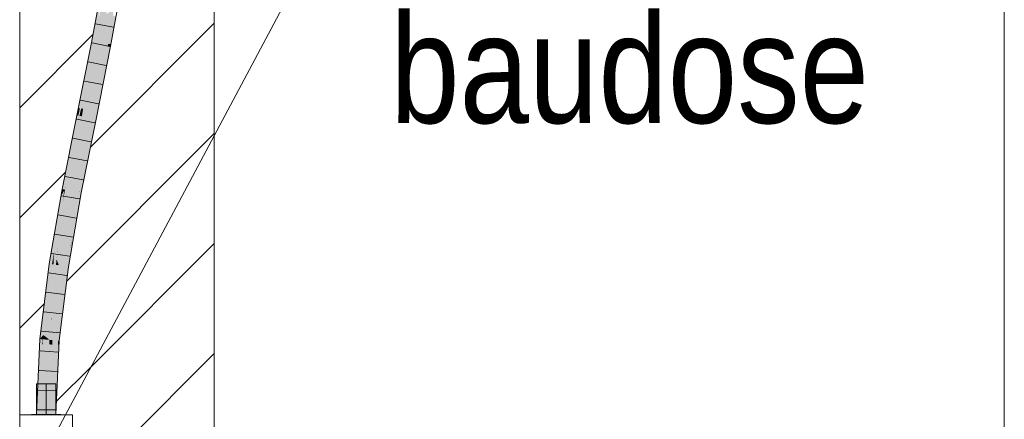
# Model space of a CAD drawing. Extents: x -620 to 300, y 62 to 1112.
# Tile 129 of 256: x 171.69 to 184.35, y 690.61 to 695.75. Entities that reach past the tile are written whole.
import ezdxf
from ezdxf.lldxf.tags import DXFTag

# ---------------------------------------------------------------- set-up
doc = ezdxf.new("R2010")
doc.units = 0
doc.layers.get('0').update_dxf_attribs({"lineweight": 13})
for name, color, linetype, lineweight, true_color in [('E_Betonbaudose', 1, 'Continuous', 13, 0xff0000), ('E_Detail_Beschriftung', 7, 'Continuous', 13, 0x009900), ('E_Detail_Wandschraffur', 7, 'Continuous', 5, 0xc0c0c0), ('E_Leerrohr 25-A06GA1MY8I', 7, 'Continuous', 9, 0xff8000), ('E_Leerrohr 25-Shading', 7, 'Continuous', 9, 0xff8000)]:
    doc.layers.add(name, color=color, linetype=linetype, lineweight=lineweight, true_color=true_color)
doc.layers.add('E_Detail_Linie_Text_Bem', color=7, linetype='Continuous', lineweight=13)
doc.styles.get("Standard").update_dxf_attribs({"font": 'ARIALN.TTF'})
tags = doc.linetypes.add('fein_strichliert', pattern=[4, 1, -2, 1]).pattern_tags.tags
tags[8:9] = [DXFTag(74, 4), DXFTag(75, 0), DXFTag(340, '0'), DXFTag(46, 0.0), DXFTag(50, 0.0), DXFTag(44, 0.0), DXFTag(45, 0.0)]
tags[6:7] = [DXFTag(74, 4), DXFTag(75, 0), DXFTag(340, '0'), DXFTag(46, 0.0), DXFTag(50, 0.0), DXFTag(44, 0.0), DXFTag(45, 0.0)]
tags[4:5] = [DXFTag(74, 4), DXFTag(75, 0), DXFTag(340, '0'), DXFTag(46, 0.0), DXFTag(50, 0.0), DXFTag(44, 0.0), DXFTag(45, 0.0)]
tags = doc.linetypes.add('fein_strichliert-A06GA1N18I', pattern=[4, 1, -2, 1]).pattern_tags.tags
tags[8:9] = [DXFTag(74, 4), DXFTag(75, 0), DXFTag(340, '0'), DXFTag(46, 0.0), DXFTag(50, 0.0), DXFTag(44, 0.0), DXFTag(45, 0.0)]
tags[6:7] = [DXFTag(74, 4), DXFTag(75, 0), DXFTag(340, '0'), DXFTag(46, 0.0), DXFTag(50, 0.0), DXFTag(44, 0.0), DXFTag(45, 0.0)]
tags[4:5] = [DXFTag(74, 4), DXFTag(75, 0), DXFTag(340, '0'), DXFTag(46, 0.0), DXFTag(50, 0.0), DXFTag(44, 0.0), DXFTag(45, 0.0)]
tags = doc.linetypes.add('STRICHPUNKT2-A06GA1MZ8I', pattern=[12.7, 6.35, -3.175, 0, -3.175]).pattern_tags.tags
tags[10:11] = [DXFTag(74, 4), DXFTag(75, 0), DXFTag(340, '0'), DXFTag(46, 0.0), DXFTag(50, 0.0), DXFTag(44, 0.0), DXFTag(45, 0.0)]
tags[8:9] = [DXFTag(74, 4), DXFTag(75, 0), DXFTag(340, '0'), DXFTag(46, 0.0), DXFTag(50, 0.0), DXFTag(44, 0.0), DXFTag(45, 0.0)]
tags[6:7] = [DXFTag(74, 4), DXFTag(75, 0), DXFTag(340, '0'), DXFTag(46, 0.0), DXFTag(50, 0.0), DXFTag(44, 0.0), DXFTag(45, 0.0)]
tags[4:5] = [DXFTag(74, 4), DXFTag(75, 0), DXFTag(340, '0'), DXFTag(46, 0.0), DXFTag(50, 0.0), DXFTag(44, 0.0), DXFTag(45, 0.0)]

# ---------------------------------------------------------------- blocks, each defined once
blk = doc.blocks.new('Shading-A06GA12D8I', base_point=(172.051, 724.316))
at = {"layer": 'E_Leerrohr 25-Shading', "color": 34, "true_color": 0xb05800}
for points in [[(172.654, 695.447), (172.703, 695.914), (172.618, 695.454)], [(172.654, 695.447), (172.709, 695.744), (172.703, 695.914), (172.724, 695.91)], [(172.709, 695.751), (172.709, 695.744), (172.739, 695.908)], [(172.831, 695.436), (172.868, 695.433), (172.898, 695.794), (172.934, 695.791)], [(172.455, 694.61), (172.618, 695.454), (172.449, 694.611)], [(172.618, 695.454), (172.455, 694.61), (172.654, 695.447), (172.563, 695)], [(172.563, 695), (172.568, 695.019), (172.654, 695.447)], [(172.745, 694.819), (172.863, 695.406), (172.709, 694.823), (172.827, 695.413)], [(172.863, 695.406), (172.868, 695.433), (172.827, 695.413), (172.831, 695.436)], [(172.448, 694.516), (172.463, 694.513), (172.568, 695.019), (172.485, 694.607)], [(172.558, 694.978), (172.568, 695.019), (172.563, 695)], [(172.455, 694.61), (172.47, 694.609), (172.563, 695), (172.558, 694.978)], [(172.676, 694.47), (172.745, 694.819), (172.64, 694.477), (172.709, 694.823)], [(172.399, 694.246), (172.282, 693.61), (172.466, 694.512), (172.277, 693.564)], [(172.448, 694.516), (172.43, 694.519), (172.33, 694.018)], [(172.426, 694.422), (172.384, 694.183), (172.448, 694.516), (172.399, 694.246)], [(172.448, 694.516), (172.399, 694.246), (172.463, 694.513)], [(172.399, 694.246), (172.466, 694.512), (172.463, 694.513)], [(172.43, 694.519), (172.455, 694.61), (172.449, 694.611)], [(172.448, 694.516), (172.47, 694.609), (172.43, 694.519), (172.455, 694.61)], [(172.463, 694.513), (172.466, 694.512), (172.485, 694.607)], [(172.33, 694.018), (172.282, 693.61), (172.426, 694.422)], [(172.487, 693.525), (172.676, 694.47), (172.543, 693.994), (172.64, 694.477)], [(172.384, 694.183), (172.282, 693.61), (172.399, 694.246)], [(172.33, 694.018), (172.312, 693.928), (172.274, 693.565), (172.268, 693.566)], [(172.33, 694.018), (172.274, 693.565), (172.282, 693.61)], [(172.312, 693.928), (172.241, 693.571), (172.268, 693.566)], [(172.529, 693.915), (172.543, 693.994), (172.451, 693.532)], [(172.46, 693.53), (172.47, 693.576), (172.451, 693.532), (172.529, 693.915)], [(172.487, 693.525), (172.543, 693.994), (172.462, 693.529)], [(172.266, 693.551), (172.225, 693.48), (172.252, 693.42), (172.137, 692.758)], [(172.241, 693.571), (172.225, 693.48), (172.268, 693.566), (172.266, 693.551)], [(172.274, 693.565), (172.266, 693.551), (172.252, 693.421)], [(172.252, 693.42), (172.277, 693.564), (172.274, 693.565)], [(172.266, 693.551), (172.252, 693.42), (172.252, 693.421)], [(172.266, 693.551), (172.274, 693.565), (172.268, 693.566)], [(172.274, 693.565), (172.277, 693.564), (172.282, 693.61)], [(172.285, 692.581), (172.285, 692.581), (172.451, 693.532), (172.46, 693.53)], [(172.318, 692.576), (172.321, 692.575), (172.459, 693.506), (172.431, 693.203)], [(172.46, 693.53), (172.423, 693.328), (172.373, 692.944), (172.353, 692.859)], [(172.46, 693.53), (172.373, 692.944), (172.462, 693.529)], [(172.431, 693.203), (172.487, 693.525), (172.459, 693.506), (172.462, 693.529)], [(172.462, 693.529), (172.47, 693.576), (172.46, 693.53)], [(172.175, 693.073), (172.225, 693.48), (172.192, 693.268), (172.2, 693.335)], [(172.111, 692.613), (172.192, 693.268), (172.16, 693.106), (172.195, 693.306)], [(172.137, 692.758), (172.175, 693.073), (172.111, 692.613), (172.192, 693.268)], [(172.192, 693.268), (172.2, 693.335), (172.195, 693.306)], [(172.423, 693.328), (172.285, 692.581), (172.353, 692.859)], [(172.16, 693.106), (172.074, 692.612), (172.099, 692.608)], [(172.11, 692.607), (172.16, 693.106), (172.099, 692.608)], [(172.111, 692.613), (172.16, 693.106), (172.11, 692.607)], [(172.318, 692.576), (172.373, 692.944), (172.3, 692.578)], [(172.342, 692.788), (172.373, 692.944), (172.353, 692.859)], [(172.3, 692.578), (172.342, 692.788), (172.285, 692.581), (172.353, 692.859)], [(171.955, 691.646), (172.099, 692.608), (172.074, 692.612)], [(171.955, 691.646), (171.998, 691.697), (172.099, 692.608), (172.072, 692.292)], [(172.072, 692.292), (172.11, 692.607), (172.099, 692.608)], [(172.285, 692.581), (172.168, 691.628), (172.3, 692.578)], [(172.168, 691.628), (172.318, 692.576), (172.3, 692.578)], [(172.168, 691.628), (172.225, 691.792), (172.318, 692.576), (172.289, 692.309)], [(172.289, 692.309), (172.321, 692.575), (172.318, 692.576)], [(172.225, 691.792), (172.168, 691.628), (172.19, 691.626)], [(172.204, 691.625), (172.225, 691.792), (172.19, 691.626)], [(171.987, 691.643), (171.955, 691.646), (171.91, 690.678)], [(171.998, 691.697), (171.955, 691.646), (171.987, 691.643)], [(171.989, 691.576), (171.992, 691.643), (171.982, 691.576), (171.987, 691.643)], [(171.992, 691.643), (171.998, 691.697), (171.987, 691.643)], [(172.19, 691.626), (172.168, 691.628), (172.137, 690.96)], [(172.19, 691.626), (172.186, 691.575), (172.204, 691.625), (172.199, 691.575)], [(172.204, 691.625), (172.199, 691.575), (172.202, 691.575)], [(171.91, 690.678), (171.947, 690.678), (171.982, 691.576), (171.989, 691.576)], [(172.199, 691.575), (172.137, 690.96), (172.2, 691.527), (172.146, 690.851)], [(172.186, 691.575), (172.137, 690.96), (172.199, 691.575)], [(172.146, 690.851), (172.16, 690.678), (172.2, 691.527)], [(172.199, 691.575), (172.2, 691.527), (172.202, 691.575)], [(172.123, 690.678), (172.132, 690.678), (172.137, 690.96), (172.146, 690.851)], [(172.132, 690.678), (172.16, 690.678), (172.146, 690.851)]]:
    blk.add_solid(points, dxfattribs=at)
at = {"layer": 'E_Leerrohr 25-Shading', "color": 30, "true_color": 0xf57b00}
for points in [[(172.709, 695.744), (172.814, 695.895), (172.739, 695.908)], [(172.709, 695.744), (172.741, 695.43), (172.814, 695.895), (172.813, 695.82)], [(172.813, 695.82), (172.741, 695.43), (172.813, 695.818), (172.745, 695.429)], [(172.745, 695.429), (172.774, 695.424), (172.813, 695.818), (172.817, 695.728)], [(172.813, 695.82), (172.831, 695.436), (172.893, 695.881), (172.898, 695.794)], [(172.709, 695.744), (172.654, 695.447), (172.701, 695.438)], [(172.741, 695.43), (172.709, 695.744), (172.701, 695.438)], [(172.774, 695.424), (172.827, 695.413), (172.817, 695.728), (172.831, 695.436)], [(172.568, 695.019), (172.701, 695.438), (172.654, 695.447)], [(172.568, 695.019), (172.656, 695.01), (172.701, 695.438), (172.694, 695.196)], [(172.694, 695.196), (172.741, 695.43), (172.701, 695.438)], [(172.694, 695.196), (172.703, 694.956), (172.741, 695.43), (172.774, 695.424)], [(172.703, 694.956), (172.709, 694.823), (172.774, 695.424), (172.827, 695.413)], [(172.656, 694.989), (172.64, 694.477), (172.694, 695.188), (172.709, 694.823)], [(172.694, 695.196), (172.656, 695.01), (172.694, 695.188), (172.656, 694.989)], [(172.568, 695.019), (172.485, 694.607), (172.576, 695.018), (172.51, 694.604)], [(172.494, 694.507), (172.553, 694.495), (172.576, 695.018), (172.656, 695.01)], [(172.656, 695.01), (172.553, 694.495), (172.598, 694.486)], [(172.598, 694.486), (172.64, 694.477), (172.652, 694.968), (172.656, 694.989)], [(172.656, 694.989), (172.656, 695.01), (172.652, 694.968)], [(172.494, 694.507), (172.466, 694.512), (172.34, 693.552), (172.277, 693.564)], [(172.485, 694.607), (172.466, 694.512), (172.51, 694.604), (172.494, 694.507)], [(172.364, 693.548), (172.553, 694.495), (172.34, 693.552), (172.494, 694.507)], [(172.451, 693.532), (172.553, 694.495), (172.364, 693.548)], [(172.451, 693.532), (172.543, 693.994), (172.553, 694.495), (172.598, 694.486)], [(172.543, 693.994), (172.64, 694.477), (172.598, 694.486)], [(172.252, 693.42), (172.185, 692.813), (172.277, 693.564), (172.186, 692.813)], [(172.34, 693.552), (172.277, 693.564), (172.23, 692.808), (172.186, 692.813)], [(172.198, 692.594), (172.198, 692.594), (172.34, 693.552), (172.364, 693.548)], [(172.451, 693.532), (172.364, 693.548), (172.285, 692.581), (172.198, 692.594)], [(172.137, 692.758), (172.169, 692.67), (172.252, 693.42)], [(172.137, 692.758), (172.11, 692.607), (172.129, 692.604)], [(172.129, 692.604), (172.161, 692.599), (172.137, 692.758), (172.169, 692.67)], [(172.185, 692.813), (172.169, 692.67), (172.186, 692.813)], [(172.186, 692.813), (172.169, 692.67), (172.23, 692.808), (172.198, 692.594)], [(172.161, 692.599), (172.198, 692.594), (172.169, 692.67)], [(172.11, 692.572), (172.11, 692.607), (172.076, 691.638), (172.049, 691.659)], [(172.049, 691.659), (172.11, 692.607), (172.072, 692.292)], [(172.078, 691.637), (172.103, 692.058), (172.076, 691.638), (172.11, 692.572)], [(172.105, 691.928), (172.1, 691.799), (172.161, 692.599), (172.198, 692.594)], [(172.168, 691.628), (172.285, 692.581), (172.1, 691.799), (172.198, 692.594)], [(172.129, 692.604), (172.11, 692.607), (172.118, 692.313), (172.103, 692.058)], [(172.129, 692.604), (172.105, 691.928), (172.161, 692.599)], [(171.998, 691.697), (172.049, 691.659), (172.072, 692.292)], [(172.118, 692.313), (172.103, 692.058), (172.105, 691.928), (172.101, 691.886)], [(172.08, 691.635), (172.101, 691.886), (172.078, 691.637), (172.103, 692.058)], [(172.08, 691.635), (172.1, 691.799), (172.101, 691.886)], [(172.101, 691.886), (172.1, 691.799), (172.105, 691.928)], [(172.1, 691.799), (172.08, 691.635), (172.114, 691.633)], [(172.168, 691.628), (172.1, 691.799), (172.114, 691.633)], [(172.002, 690.678), (171.992, 691.643), (171.989, 691.576)], [(171.998, 691.697), (171.992, 691.643), (172.003, 691.642)], [(172.002, 690.678), (172.035, 690.678), (171.992, 691.643), (172.003, 691.642)], [(172.003, 691.642), (172.048, 691.638), (171.998, 691.697), (172.049, 691.659)], [(172.003, 691.642), (172.035, 690.678), (172.048, 691.638)], [(172.076, 691.636), (172.048, 691.638), (172.075, 691.528), (172.035, 690.678)], [(172.076, 691.638), (172.049, 691.659), (172.076, 691.636), (172.048, 691.638)], [(172.078, 691.636), (172.076, 691.636), (172.077, 691.576), (172.075, 691.528)], [(172.078, 691.637), (172.076, 691.638), (172.078, 691.636), (172.076, 691.636)], [(172.077, 691.576), (172.08, 691.635), (172.078, 691.636)], [(172.083, 691.576), (172.08, 691.635), (172.077, 691.576)], [(172.078, 691.636), (172.08, 691.635), (172.078, 691.637)], [(172.08, 691.635), (172.083, 691.576), (172.114, 691.633), (172.116, 691.575)], [(172.137, 690.96), (172.168, 691.628), (172.114, 691.633)], [(171.947, 690.678), (172.002, 690.678), (171.989, 691.576)], [(172.075, 691.528), (172.035, 690.678), (172.103, 690.678)], [(172.077, 691.576), (172.075, 691.528), (172.123, 690.678), (172.103, 690.678)], [(172.077, 691.576), (172.123, 690.678), (172.083, 691.576)], [(172.083, 691.576), (172.123, 690.678), (172.116, 691.575), (172.137, 690.96)]]:
    blk.add_solid(points, dxfattribs=at)
at = {"layer": 'E_Leerrohr 25-Shading', "color": 32, "true_color": 0xd96d00}
for points in [[(172.035, 691.072), (171.91, 691.072), (172.035, 690.678), (171.91, 690.678)], [(172.16, 691.072), (172.035, 691.072), (172.16, 690.678), (172.035, 690.678)], [(172.035, 690.678), (171.845, 690.678), (172.035, 690.672), (171.845, 690.672)], [(172.067, 690.678), (172.035, 690.678), (172.067, 690.672), (172.035, 690.672)], [(172.225, 690.672), (172.225, 690.678), (172.067, 690.672), (172.067, 690.678)]]:
    blk.add_solid(points, dxfattribs=at)
blk = doc.blocks.new('Referenz-A06GA1N48I')
at = {"layer": 'E_Betonbaudose', "linetype": 'Continuous', "ltscale": 0.13}
for p, q in [((171.695, 689.992), (171.695, 690.672)), ((171.695, 690.672), (172.375, 690.672)), ((172.375, 690.672), (172.375, 689.992))]:
    blk.add_line(p, q, dxfattribs=at)
at = {"layer": 'E_Detail_Linie_Text_Bem', "linetype": 'fein_strichliert-A06GA1N18I', "ltscale": 0.65}
blk.add_line((184.348, 683.442), (184.348, 744.759), dxfattribs=at)
at = {"layer": 'E_Detail_Linie_Text_Bem', "linetype": 'Continuous', "ltscale": 0.13}
for p, q in [((174.195, 725.332), (174.195, 685.332)), ((171.695, 685.332), (171.695, 713.332))]:
    blk.add_line(p, q, dxfattribs=at)
at = {"layer": 'E_Detail_Linie_Text_Bem', "color": 0, "linetype": 'Continuous', "ltscale": 0.13}
blk.add_line((172.101, 690.332), (175.566, 696.829), dxfattribs=at)
at = {"layer": 'E_Detail_Wandschraffur', "linetype": 'ByBlock', "ltscale": 0.13}
for p, q in [((172.604, 694.11), (174.195, 695.701)), ((171.695, 693.201), (172.285, 693.791)), ((172.612, 691.29), (174.195, 692.873)), ((172.168, 690.846), (172.612, 691.29))]:
    blk.add_line(p, q, dxfattribs=at)
at = {"layer": 'E_Detail_Wandschraffur', "linetype": 'fein_strichliert', "ltscale": 0.13}
for p, q in [((171.695, 694.616), (172.637, 695.558)), ((172.299, 692.391), (174.195, 694.287)), ((171.695, 691.787), (172.012, 692.104)), ((171.695, 688.959), (174.195, 691.459))]:
    blk.add_line(p, q, dxfattribs=at)
at = {"layer": 'E_Leerrohr 25-A06GA1MY8I', "linetype": 'Continuous', "ltscale": 0.13}
for p, q in [((172.703, 695.914), (172.618, 695.454)), ((172.949, 695.871), (172.863, 695.406)), ((172.67, 695.695), (172.901, 695.652)), ((172.618, 695.454), (172.43, 694.519)), ((172.625, 695.45), (172.855, 695.405)), ((172.863, 695.406), (172.676, 694.47)), ((172.576, 695.205), (172.806, 695.16)), ((172.526, 694.96), (172.757, 694.914)), ((172.477, 694.715), (172.708, 694.669)), ((172.43, 694.519), (172.241, 693.571)), ((172.428, 694.47), (172.659, 694.424)), ((172.676, 694.47), (172.487, 693.525)), ((172.379, 694.224), (172.61, 694.179)), ((172.33, 693.979), (172.561, 693.934)), ((172.281, 693.733), (172.512, 693.69)), ((172.241, 693.571), (172.074, 692.612)), ((172.487, 693.525), (172.321, 692.575)), ((172.234, 693.487), (172.465, 693.445)), ((172.191, 693.24), (172.422, 693.2)), ((172.148, 692.992), (172.38, 692.954)), ((172.105, 692.745), (172.337, 692.709)), ((172.074, 692.612), (171.955, 691.646)), ((172.067, 692.496), (172.3, 692.463)), ((172.321, 692.575), (172.204, 691.625)), ((172.037, 692.246), (172.27, 692.217)), ((172.006, 691.996), (172.239, 691.971)), ((171.975, 691.746), (172.209, 691.725)), ((171.955, 691.646), (171.91, 690.678)), ((172.204, 691.625), (172.16, 690.678)), ((171.956, 691.495), (172.19, 691.478)), ((171.944, 691.242), (172.178, 691.231)), ((171.91, 691.072), (171.91, 690.678)), ((171.983, 691.072), (171.91, 691.072)), ((171.932, 690.99), (172.167, 690.984)), ((172.087, 691.072), (171.983, 691.072)), ((172.16, 691.072), (172.087, 691.072)), ((172.16, 690.678), (172.16, 691.072)), ((171.92, 690.738), (172.155, 690.737)), ((171.845, 690.678), (171.845, 690.672)), ((171.956, 690.678), (171.845, 690.678)), ((171.956, 690.672), (171.845, 690.672)), ((171.983, 690.678), (171.91, 690.678)), ((171.91, 690.678), (172.16, 690.678)), ((172.114, 690.678), (171.956, 690.678)), ((172.114, 690.672), (171.956, 690.672)), ((172.087, 690.678), (171.983, 690.678)), ((172.16, 690.678), (172.087, 690.678)), ((172.225, 690.678), (172.114, 690.678)), ((172.225, 690.672), (172.114, 690.672)), ((172.225, 690.672), (172.225, 690.678))]:
    blk.add_line(p, q, dxfattribs=at)
at = {"layer": 'E_Leerrohr 25-A06GA1MY8I', "linetype": 'STRICHPUNKT2-A06GA1MZ8I', "lineweight": 5, "ltscale": 0.13}
blk.add_line((172.035, 690.678), (172.035, 691.072), dxfattribs=at)
at = {"layer": 'E_Detail_Beschriftung', "linetype": 'Continuous', "ltscale": 0.13, "insert": (176.456, 695.82), "char_height": 1.4, "attachment_point": 1}
blk.add_mtext('{\\fArial Narrow;baudose}', dxfattribs=at)

msp = doc.modelspace()

# ---------------------------------------------------------------- block references
at = {"color": 8, "lineweight": 25, "ltscale": 0.25, "true_color": 0x808080}
msp.add_blockref('Referenz-A06GA1N48I', (0, 0), dxfattribs=at)
msp.add_blockref('Shading-A06GA12D8I', (172.051, 724.316))

doc.saveas('drawing.dxf')
